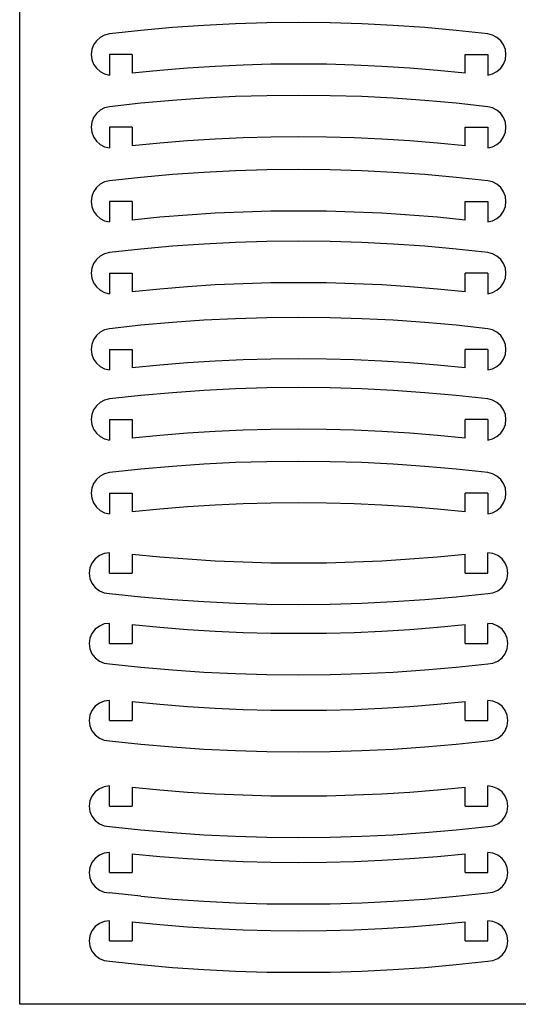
# Model space of a CAD drawing. Extents: x -123 to 123, y -118 to 118.
# Tile 1 of 6: x -123 to -62, y -118 to 4. Entities that reach past the tile are written whole.
import ezdxf

# ---------------------------------------------------------------- set-up
doc = ezdxf.new("R2010")
doc.units = 0
doc.header["$MEASUREMENT"] = 0
doc.layers.get('0').update_dxf_attribs({"linetype": 'CONTINUOUS'})

msp = doc.modelspace()

# ---------------------------------------------------------------- linework, layer by layer
for p, q in [((-123.21, -117.56), (-123.21, 117.56)), ((-88.75, 3.68), (-92.66, 3.64)), ((-84.85, 3.64), (-88.75, 3.68)), ((-108.24, 2.71), (-112.12, 2.29)), ((-104.35, 3.06), (-108.24, 2.71)), ((-100.46, 3.33), (-104.35, 3.06)), ((-96.56, 3.53), (-100.46, 3.33)), ((-92.66, 3.64), (-96.56, 3.53)), ((-80.95, 3.53), (-84.85, 3.64)), ((-77.05, 3.33), (-80.95, 3.53)), ((-73.16, 3.06), (-77.05, 3.33)), ((-69.27, 2.71), (-73.16, 3.06)), ((-65.39, 2.29), (-69.27, 2.71)), ((-113.73, 1.44), (-114.08, 0.94)), ((-113.27, 1.85), (-113.73, 1.44)), ((-112.72, 2.14), (-113.27, 1.85)), ((-112.12, 2.29), (-112.72, 2.14)), ((-64.79, 2.14), (-65.39, 2.29)), ((-64.24, 1.85), (-64.79, 2.14)), ((-63.78, 1.44), (-64.24, 1.85)), ((-63.42, 0.94), (-63.78, 1.44)), ((-114.3, 0.36), (-114.38, -0.26)), ((-114.08, 0.94), (-114.3, 0.36)), ((-63.2, 0.36), (-63.42, 0.94)), ((-63.13, -0.26), (-63.2, 0.36)), ((-114.38, -0.26), (-114.3, -0.87)), ((-114.3, -0.87), (-114.08, -1.45)), ((-109.33, -0.26), (-112.12, -0.26)), ((-112.12, -0.26), (-112.12, -2.8)), ((-109.33, -0.26), (-109.33, -2.55)), ((-68.17, -0.26), (-65.39, -0.26)), ((-68.17, -2.55), (-68.17, -0.26)), ((-65.39, -0.26), (-65.39, -2.8)), ((-63.42, -1.45), (-63.2, -0.87)), ((-63.2, -0.87), (-63.13, -0.26)), ((-114.08, -1.45), (-113.73, -1.96)), ((-113.73, -1.96), (-113.27, -2.37)), ((-113.27, -2.37), (-112.72, -2.65)), ((-105.91, -2.22), (-109.33, -2.55)), ((-102.49, -1.94), (-105.91, -2.22)), ((-99.06, -1.72), (-102.49, -1.94)), ((-95.62, -1.57), (-99.06, -1.72)), ((-92.19, -1.47), (-95.62, -1.57)), ((-88.75, -1.44), (-92.19, -1.47)), ((-85.32, -1.47), (-88.75, -1.44)), ((-81.88, -1.57), (-85.32, -1.47)), ((-78.45, -1.72), (-81.88, -1.57)), ((-75.02, -1.94), (-78.45, -1.72)), ((-71.59, -2.22), (-75.02, -1.94)), ((-68.17, -2.55), (-71.59, -2.22)), ((-64.79, -2.65), (-64.24, -2.37)), ((-64.24, -2.37), (-63.78, -1.96)), ((-63.78, -1.96), (-63.42, -1.45)), ((-112.72, -2.65), (-112.12, -2.8)), ((-65.39, -2.8), (-64.79, -2.65)), ((-104.35, -5.93), (-108.24, -6.27)), ((-100.46, -5.65), (-104.35, -5.93)), ((-96.56, -5.46), (-100.46, -5.65)), ((-92.66, -5.34), (-96.56, -5.46)), ((-88.75, -5.31), (-92.66, -5.34)), ((-84.85, -5.34), (-88.75, -5.31)), ((-80.95, -5.46), (-84.85, -5.34)), ((-77.05, -5.65), (-80.95, -5.46)), ((-73.16, -5.93), (-77.05, -5.65)), ((-69.27, -6.27), (-73.16, -5.93)), ((-113.27, -7.14), (-113.73, -7.54)), ((-112.72, -6.85), (-113.27, -7.14)), ((-112.12, -6.7), (-112.72, -6.85)), ((-108.24, -6.27), (-112.12, -6.7)), ((-65.39, -6.7), (-69.27, -6.27)), ((-64.79, -6.85), (-65.39, -6.7)), ((-64.24, -7.14), (-64.79, -6.85)), ((-63.78, -7.54), (-64.24, -7.14)), ((-114.08, -8.05), (-114.3, -8.63)), ((-113.73, -7.54), (-114.08, -8.05)), ((-63.42, -8.05), (-63.78, -7.54)), ((-63.2, -8.63), (-63.42, -8.05)), ((-114.3, -8.63), (-114.38, -9.25)), ((-114.38, -9.25), (-114.3, -9.86)), ((-112.12, -9.25), (-112.12, -11.79)), ((-109.33, -9.25), (-112.12, -9.25)), ((-109.33, -9.25), (-109.33, -11.54)), ((-68.17, -9.25), (-65.39, -9.25)), ((-68.17, -11.54), (-68.17, -9.25)), ((-65.39, -9.25), (-65.39, -11.79)), ((-63.13, -9.25), (-63.2, -8.63)), ((-63.2, -9.86), (-63.13, -9.25)), ((-114.3, -9.86), (-114.08, -10.44)), ((-114.08, -10.44), (-113.73, -10.95)), ((-102.49, -10.93), (-105.91, -11.2)), ((-99.06, -10.71), (-102.49, -10.93)), ((-95.62, -10.56), (-99.06, -10.71)), ((-92.19, -10.46), (-95.62, -10.56)), ((-88.75, -10.43), (-92.19, -10.46)), ((-85.32, -10.46), (-88.75, -10.43)), ((-81.88, -10.56), (-85.32, -10.46)), ((-78.45, -10.71), (-81.88, -10.56)), ((-75.02, -10.93), (-78.45, -10.71)), ((-71.59, -11.2), (-75.02, -10.93)), ((-63.78, -10.95), (-63.42, -10.44)), ((-63.42, -10.44), (-63.2, -9.86)), ((-113.73, -10.95), (-113.27, -11.36)), ((-113.27, -11.36), (-112.72, -11.64)), ((-112.72, -11.64), (-112.12, -11.79)), ((-105.91, -11.2), (-109.33, -11.54)), ((-68.17, -11.54), (-71.59, -11.2)), ((-65.39, -11.79), (-64.79, -11.64)), ((-64.79, -11.64), (-64.24, -11.36)), ((-64.24, -11.36), (-63.78, -10.95)), ((-92.66, -14.5), (-96.56, -14.61)), ((-88.75, -14.46), (-92.66, -14.5)), ((-84.85, -14.5), (-88.75, -14.46)), ((-80.95, -14.61), (-84.85, -14.5)), ((-108.24, -15.43), (-112.12, -15.85)), ((-104.35, -15.08), (-108.24, -15.43)), ((-100.46, -14.81), (-104.35, -15.08)), ((-96.56, -14.61), (-100.46, -14.81)), ((-77.05, -14.81), (-80.95, -14.61)), ((-73.16, -15.08), (-77.05, -14.81)), ((-69.27, -15.43), (-73.16, -15.08)), ((-65.39, -15.85), (-69.27, -15.43)), ((-113.73, -16.7), (-114.08, -17.21)), ((-113.27, -16.29), (-113.73, -16.7)), ((-112.72, -16), (-113.27, -16.29)), ((-112.12, -15.85), (-112.72, -16)), ((-64.79, -16), (-65.39, -15.85)), ((-64.24, -16.29), (-64.79, -16)), ((-63.78, -16.7), (-64.24, -16.29)), ((-63.42, -17.21), (-63.78, -16.7)), ((-114.3, -17.79), (-114.38, -18.4)), ((-114.08, -17.21), (-114.3, -17.79)), ((-63.2, -17.79), (-63.42, -17.21)), ((-63.13, -18.4), (-63.2, -17.79)), ((-114.38, -18.4), (-114.3, -19.01)), ((-114.3, -19.01), (-114.08, -19.59)), ((-109.33, -18.4), (-112.12, -18.4)), ((-112.12, -18.4), (-112.12, -20.94)), ((-109.33, -18.4), (-109.33, -20.7)), ((-68.17, -20.7), (-68.17, -18.4)), ((-68.17, -18.4), (-65.39, -18.4)), ((-65.39, -18.4), (-65.39, -20.94)), ((-63.42, -19.59), (-63.2, -19.01)), ((-63.2, -19.01), (-63.13, -18.4)), ((-114.08, -19.59), (-113.73, -20.1)), ((-113.73, -20.1), (-113.27, -20.51)), ((-113.27, -20.51), (-112.72, -20.8)), ((-105.91, -20.36), (-109.33, -20.7)), ((-102.49, -20.08), (-105.91, -20.36)), ((-99.06, -19.86), (-102.49, -20.08)), ((-95.62, -19.71), (-99.06, -19.86)), ((-92.19, -19.62), (-95.62, -19.71)), ((-88.75, -19.59), (-92.19, -19.62)), ((-85.32, -19.62), (-88.75, -19.59)), ((-81.88, -19.71), (-85.32, -19.62)), ((-78.45, -19.86), (-81.88, -19.71)), ((-75.02, -20.08), (-78.45, -19.86)), ((-71.59, -20.36), (-75.02, -20.08)), ((-68.17, -20.7), (-71.59, -20.36)), ((-64.79, -20.8), (-64.24, -20.51)), ((-64.24, -20.51), (-63.78, -20.1)), ((-63.78, -20.1), (-63.42, -19.59)), ((-112.72, -20.8), (-112.12, -20.94)), ((-65.39, -20.94), (-64.79, -20.8)), ((-108.24, -24.29), (-112.12, -24.71)), ((-104.35, -23.94), (-108.24, -24.29)), ((-100.46, -23.67), (-104.35, -23.94)), ((-96.56, -23.47), (-100.46, -23.67)), ((-92.66, -23.36), (-96.56, -23.47)), ((-88.75, -23.32), (-92.66, -23.36)), ((-84.85, -23.36), (-88.75, -23.32)), ((-80.95, -23.47), (-84.85, -23.36)), ((-77.05, -23.67), (-80.95, -23.47)), ((-73.16, -23.94), (-77.05, -23.67)), ((-69.27, -24.29), (-73.16, -23.94)), ((-65.39, -24.71), (-69.27, -24.29)), ((-113.27, -25.15), (-113.73, -25.56)), ((-112.72, -24.86), (-113.27, -25.15)), ((-112.12, -24.71), (-112.72, -24.86)), ((-64.79, -24.86), (-65.39, -24.71)), ((-64.24, -25.15), (-64.79, -24.86)), ((-63.78, -25.56), (-64.24, -25.15)), ((-114.3, -26.64), (-114.38, -27.26)), ((-114.08, -26.07), (-114.3, -26.64)), ((-113.73, -25.56), (-114.08, -26.07)), ((-63.42, -26.07), (-63.78, -25.56)), ((-63.2, -26.64), (-63.42, -26.07)), ((-63.13, -27.26), (-63.2, -26.64)), ((-114.38, -27.26), (-114.3, -27.87)), ((-114.3, -27.87), (-114.08, -28.45)), ((-112.12, -27.26), (-109.33, -27.26)), ((-112.12, -27.26), (-112.12, -29.8)), ((-109.33, -27.26), (-109.33, -29.55)), ((-68.17, -29.55), (-68.17, -27.26)), ((-65.39, -27.26), (-68.17, -27.26)), ((-65.39, -27.26), (-65.39, -29.8)), ((-63.42, -28.45), (-63.2, -27.87)), ((-63.2, -27.87), (-63.13, -27.26)), ((-114.08, -28.45), (-113.73, -28.96)), ((-113.73, -28.96), (-113.27, -29.37)), ((-102.49, -28.94), (-105.91, -29.22)), ((-99.06, -28.72), (-102.49, -28.94)), ((-95.62, -28.57), (-99.06, -28.72)), ((-92.19, -28.47), (-95.62, -28.57)), ((-88.75, -28.44), (-92.19, -28.47)), ((-85.32, -28.47), (-88.75, -28.44)), ((-81.88, -28.57), (-85.32, -28.47)), ((-78.45, -28.72), (-81.88, -28.57)), ((-75.02, -28.94), (-78.45, -28.72)), ((-71.59, -29.22), (-75.02, -28.94)), ((-64.24, -29.37), (-63.78, -28.96)), ((-63.78, -28.96), (-63.42, -28.45)), ((-113.27, -29.37), (-112.72, -29.66)), ((-112.72, -29.66), (-112.12, -29.8)), ((-105.91, -29.22), (-109.33, -29.55)), ((-68.17, -29.55), (-71.59, -29.22)), ((-65.39, -29.8), (-64.79, -29.66)), ((-64.79, -29.66), (-64.24, -29.37)), ((-92.66, -32.77), (-96.56, -32.89)), ((-88.75, -32.73), (-92.66, -32.77)), ((-84.85, -32.77), (-88.75, -32.73)), ((-80.95, -32.89), (-84.85, -32.77)), ((-108.24, -33.7), (-112.12, -34.13)), ((-104.35, -33.35), (-108.24, -33.7)), ((-100.46, -33.08), (-104.35, -33.35)), ((-96.56, -32.89), (-100.46, -33.08)), ((-77.05, -33.08), (-80.95, -32.89)), ((-73.16, -33.35), (-77.05, -33.08)), ((-69.27, -33.7), (-73.16, -33.35)), ((-65.39, -34.13), (-69.27, -33.7)), ((-113.73, -34.97), (-114.08, -35.48)), ((-113.27, -34.56), (-113.73, -34.97)), ((-112.72, -34.27), (-113.27, -34.56)), ((-112.12, -34.13), (-112.72, -34.27)), ((-64.79, -34.27), (-65.39, -34.13)), ((-64.24, -34.56), (-64.79, -34.27)), ((-63.78, -34.97), (-64.24, -34.56)), ((-63.42, -35.48), (-63.78, -34.97)), ((-114.3, -36.06), (-114.38, -36.67)), ((-114.08, -35.48), (-114.3, -36.06)), ((-63.2, -36.06), (-63.42, -35.48)), ((-63.13, -36.67), (-63.2, -36.06)), ((-114.38, -36.67), (-114.3, -37.29)), ((-114.3, -37.29), (-114.08, -37.87)), ((-112.12, -36.67), (-109.33, -36.67)), ((-112.12, -36.67), (-112.12, -39.22)), ((-109.33, -36.67), (-109.33, -38.97)), ((-65.39, -36.67), (-68.17, -36.67)), ((-68.17, -38.97), (-68.17, -36.67)), ((-65.39, -36.67), (-65.39, -39.22)), ((-63.42, -37.87), (-63.2, -37.29)), ((-63.2, -37.29), (-63.13, -36.67)), ((-114.08, -37.87), (-113.73, -38.37)), ((-113.73, -38.37), (-113.27, -38.78)), ((-113.27, -38.78), (-112.72, -39.07)), ((-105.91, -38.63), (-109.33, -38.97)), ((-102.49, -38.35), (-105.91, -38.63)), ((-99.06, -38.14), (-102.49, -38.35)), ((-95.62, -37.98), (-99.06, -38.14)), ((-92.19, -37.89), (-95.62, -37.98)), ((-88.75, -37.86), (-92.19, -37.89)), ((-85.32, -37.89), (-88.75, -37.86)), ((-81.88, -37.98), (-85.32, -37.89)), ((-78.45, -38.14), (-81.88, -37.98)), ((-75.02, -38.35), (-78.45, -38.14)), ((-71.59, -38.63), (-75.02, -38.35)), ((-68.17, -38.97), (-71.59, -38.63)), ((-64.79, -39.07), (-64.24, -38.78)), ((-64.24, -38.78), (-63.78, -38.37)), ((-63.78, -38.37), (-63.42, -37.87)), ((-112.72, -39.07), (-112.12, -39.22)), ((-65.39, -39.22), (-64.79, -39.07)), ((-108.24, -42.37), (-112.12, -42.79)), ((-104.35, -42.02), (-108.24, -42.37)), ((-100.46, -41.75), (-104.35, -42.02)), ((-96.56, -41.55), (-100.46, -41.75)), ((-92.66, -41.44), (-96.56, -41.55)), ((-88.75, -41.4), (-92.66, -41.44)), ((-84.85, -41.44), (-88.75, -41.4)), ((-80.95, -41.55), (-84.85, -41.44)), ((-77.05, -41.75), (-80.95, -41.55)), ((-73.16, -42.02), (-77.05, -41.75)), ((-69.27, -42.37), (-73.16, -42.02)), ((-65.39, -42.79), (-69.27, -42.37)), ((-113.73, -43.64), (-114.08, -44.15)), ((-113.27, -43.23), (-113.73, -43.64)), ((-112.72, -42.94), (-113.27, -43.23)), ((-112.12, -42.79), (-112.72, -42.94)), ((-64.79, -42.94), (-65.39, -42.79)), ((-64.24, -43.23), (-64.79, -42.94)), ((-63.78, -43.64), (-64.24, -43.23)), ((-63.42, -44.15), (-63.78, -43.64)), ((-114.3, -44.73), (-114.38, -45.34)), ((-114.08, -44.15), (-114.3, -44.73)), ((-63.2, -44.73), (-63.42, -44.15)), ((-63.13, -45.34), (-63.2, -44.73)), ((-114.38, -45.34), (-114.3, -45.95)), ((-114.3, -45.95), (-114.08, -46.53)), ((-112.12, -45.34), (-112.12, -47.88)), ((-112.12, -45.34), (-109.33, -45.34)), ((-109.33, -45.34), (-109.33, -47.64)), ((-68.17, -47.64), (-68.17, -45.34)), ((-65.39, -45.34), (-68.17, -45.34)), ((-65.39, -45.34), (-65.39, -47.88)), ((-63.42, -46.53), (-63.2, -45.95)), ((-63.2, -45.95), (-63.13, -45.34)), ((-114.08, -46.53), (-113.73, -47.04)), ((-113.73, -47.04), (-113.27, -47.45)), ((-105.91, -47.3), (-109.33, -47.64)), ((-102.49, -47.02), (-105.91, -47.3)), ((-99.06, -46.8), (-102.49, -47.02)), ((-95.62, -46.65), (-99.06, -46.8)), ((-92.19, -46.56), (-95.62, -46.65)), ((-88.75, -46.53), (-92.19, -46.56)), ((-85.32, -46.56), (-88.75, -46.53)), ((-81.88, -46.65), (-85.32, -46.56)), ((-78.45, -46.8), (-81.88, -46.65)), ((-75.02, -47.02), (-78.45, -46.8)), ((-71.59, -47.3), (-75.02, -47.02)), ((-68.17, -47.64), (-71.59, -47.3)), ((-64.24, -47.45), (-63.78, -47.04)), ((-63.78, -47.04), (-63.42, -46.53)), ((-113.27, -47.45), (-112.72, -47.74)), ((-112.72, -47.74), (-112.12, -47.88)), ((-65.39, -47.88), (-64.79, -47.74)), ((-64.79, -47.74), (-64.24, -47.45)), ((-100.46, -50.86), (-104.35, -51.13)), ((-96.56, -50.66), (-100.46, -50.86)), ((-92.66, -50.55), (-96.56, -50.66)), ((-88.75, -50.51), (-92.66, -50.55)), ((-84.85, -50.55), (-88.75, -50.51)), ((-80.95, -50.66), (-84.85, -50.55)), ((-77.05, -50.86), (-80.95, -50.66)), ((-73.16, -51.13), (-77.05, -50.86)), ((-112.72, -52.05), (-113.27, -52.34)), ((-112.12, -51.9), (-112.72, -52.05)), ((-108.24, -51.48), (-112.12, -51.9)), ((-104.35, -51.13), (-108.24, -51.48)), ((-69.27, -51.48), (-73.16, -51.13)), ((-65.39, -51.9), (-69.27, -51.48)), ((-64.79, -52.05), (-65.39, -51.9)), ((-64.24, -52.34), (-64.79, -52.05)), ((-114.08, -53.25), (-114.3, -53.83)), ((-113.73, -52.75), (-114.08, -53.25)), ((-113.27, -52.34), (-113.73, -52.75)), ((-63.78, -52.75), (-64.24, -52.34)), ((-63.42, -53.25), (-63.78, -52.75)), ((-63.2, -53.83), (-63.42, -53.25)), ((-114.3, -53.83), (-114.38, -54.45)), ((-114.38, -54.45), (-114.3, -55.06)), ((-112.12, -54.45), (-112.12, -56.99)), ((-112.12, -54.45), (-109.33, -54.45)), ((-109.33, -54.45), (-109.33, -56.74)), ((-68.17, -56.74), (-68.17, -54.45)), ((-65.39, -54.45), (-68.17, -54.45)), ((-65.39, -54.45), (-65.39, -56.99)), ((-63.13, -54.45), (-63.2, -53.83)), ((-63.2, -55.06), (-63.13, -54.45)), ((-114.3, -55.06), (-114.08, -55.64)), ((-114.08, -55.64), (-113.73, -56.15)), ((-99.06, -55.91), (-102.49, -56.13)), ((-95.62, -55.76), (-99.06, -55.91)), ((-92.19, -55.66), (-95.62, -55.76)), ((-88.75, -55.63), (-92.19, -55.66)), ((-85.32, -55.66), (-88.75, -55.63)), ((-81.88, -55.76), (-85.32, -55.66)), ((-78.45, -55.91), (-81.88, -55.76)), ((-75.02, -56.13), (-78.45, -55.91)), ((-63.78, -56.15), (-63.42, -55.64)), ((-63.42, -55.64), (-63.2, -55.06)), ((-113.73, -56.15), (-113.27, -56.56)), ((-113.27, -56.56), (-112.72, -56.85)), ((-112.72, -56.85), (-112.12, -56.99)), ((-105.91, -56.41), (-109.33, -56.74)), ((-102.49, -56.13), (-105.91, -56.41)), ((-71.59, -56.41), (-75.02, -56.13)), ((-68.17, -56.74), (-71.59, -56.41)), ((-65.39, -56.99), (-64.79, -56.85)), ((-64.79, -56.85), (-64.24, -56.56)), ((-64.24, -56.56), (-63.78, -56.15)), ((-112.76, -61.9), (-113.37, -62.15)), ((-112.12, -61.81), (-112.76, -61.9)), ((-112.12, -64.31), (-112.12, -61.81)), ((-109.33, -61.96), (-109.33, -64.31)), ((-109.33, -61.96), (-105.91, -62.29)), ((-71.59, -62.29), (-68.17, -61.96)), ((-68.17, -64.31), (-68.17, -61.96)), ((-65.39, -64.31), (-65.39, -61.81)), ((-64.74, -61.9), (-65.39, -61.81)), ((-64.14, -62.15), (-64.74, -61.9)), ((-114.28, -63.06), (-114.53, -63.67)), ((-113.88, -62.54), (-114.28, -63.06)), ((-113.37, -62.15), (-113.88, -62.54)), ((-105.91, -62.29), (-102.49, -62.56)), ((-102.49, -62.56), (-99.06, -62.78)), ((-99.06, -62.78), (-95.62, -62.93)), ((-95.62, -62.93), (-92.19, -63.02)), ((-92.19, -63.02), (-88.75, -63.05)), ((-88.75, -63.05), (-85.32, -63.02)), ((-85.32, -63.02), (-81.88, -62.93)), ((-81.88, -62.93), (-78.45, -62.78)), ((-78.45, -62.78), (-75.02, -62.56)), ((-75.02, -62.56), (-71.59, -62.29)), ((-63.62, -62.54), (-64.14, -62.15)), ((-63.22, -63.06), (-63.62, -62.54)), ((-62.97, -63.67), (-63.22, -63.06)), ((-114.53, -63.67), (-114.62, -64.31)), ((-114.62, -64.31), (-114.53, -64.96)), ((-112.12, -64.31), (-109.33, -64.31)), ((-68.17, -64.31), (-65.39, -64.31)), ((-62.89, -64.31), (-62.97, -63.67)), ((-62.97, -64.96), (-62.89, -64.31)), ((-114.53, -64.96), (-114.28, -65.56)), ((-114.28, -65.56), (-113.88, -66.08)), ((-63.62, -66.08), (-63.22, -65.56)), ((-63.22, -65.56), (-62.97, -64.96)), ((-113.88, -66.08), (-113.37, -66.48)), ((-113.37, -66.48), (-112.76, -66.73)), ((-112.76, -66.73), (-112.12, -66.81)), ((-112.12, -66.81), (-108.24, -67.23)), ((-69.27, -67.23), (-65.39, -66.81)), ((-65.39, -66.81), (-64.74, -66.73)), ((-64.74, -66.73), (-64.14, -66.48)), ((-64.14, -66.48), (-63.62, -66.08)), ((-108.24, -67.23), (-104.35, -67.57)), ((-104.35, -67.57), (-100.45, -67.83)), ((-100.45, -67.83), (-96.56, -68.02)), ((-96.56, -68.02), (-92.66, -68.14)), ((-84.85, -68.14), (-80.95, -68.02)), ((-80.95, -68.02), (-77.05, -67.83)), ((-77.05, -67.83), (-73.16, -67.57)), ((-73.16, -67.57), (-69.27, -67.23)), ((-92.66, -68.14), (-88.75, -68.17)), ((-88.75, -68.17), (-84.85, -68.14)), ((-112.12, -70.51), (-112.76, -70.59)), ((-112.12, -73.01), (-112.12, -70.51)), ((-65.39, -73.01), (-65.39, -70.51)), ((-64.74, -70.59), (-65.39, -70.51)), ((-113.88, -71.24), (-114.28, -71.76)), ((-113.37, -70.84), (-113.88, -71.24)), ((-112.76, -70.59), (-113.37, -70.84)), ((-109.33, -70.66), (-109.33, -73.01)), ((-109.33, -70.66), (-105.91, -70.99)), ((-105.91, -70.99), (-102.49, -71.26)), ((-102.49, -71.26), (-99.06, -71.47)), ((-99.06, -71.47), (-95.62, -71.62)), ((-95.62, -71.62), (-92.19, -71.71)), ((-92.19, -71.71), (-88.75, -71.74)), ((-88.75, -71.74), (-85.32, -71.71)), ((-85.32, -71.71), (-81.88, -71.62)), ((-81.88, -71.62), (-78.45, -71.47)), ((-78.45, -71.47), (-75.02, -71.26)), ((-75.02, -71.26), (-71.59, -70.99)), ((-71.59, -70.99), (-68.17, -70.66)), ((-68.17, -73.01), (-68.17, -70.66)), ((-64.14, -70.84), (-64.74, -70.59)), ((-63.62, -71.24), (-64.14, -70.84)), ((-63.22, -71.76), (-63.62, -71.24)), ((-114.53, -72.36), (-114.62, -73.01)), ((-114.28, -71.76), (-114.53, -72.36)), ((-62.97, -72.36), (-63.22, -71.76)), ((-62.89, -73.01), (-62.97, -72.36)), ((-114.62, -73.01), (-114.53, -73.66)), ((-114.53, -73.66), (-114.28, -74.26)), ((-112.12, -73.01), (-109.33, -73.01)), ((-68.17, -73.01), (-65.39, -73.01)), ((-63.22, -74.26), (-62.97, -73.66)), ((-62.97, -73.66), (-62.89, -73.01)), ((-114.28, -74.26), (-113.88, -74.78)), ((-113.88, -74.78), (-113.37, -75.17)), ((-113.37, -75.17), (-112.76, -75.42)), ((-64.74, -75.42), (-64.14, -75.17)), ((-64.14, -75.17), (-63.62, -74.78)), ((-63.62, -74.78), (-63.22, -74.26)), ((-112.76, -75.42), (-112.12, -75.51)), ((-112.12, -75.51), (-108.24, -75.92)), ((-108.24, -75.92), (-104.35, -76.26)), ((-104.35, -76.26), (-100.45, -76.53)), ((-100.45, -76.53), (-96.56, -76.72)), ((-80.95, -76.72), (-77.05, -76.53)), ((-77.05, -76.53), (-73.16, -76.26)), ((-73.16, -76.26), (-69.27, -75.92)), ((-69.27, -75.92), (-65.39, -75.51)), ((-65.39, -75.51), (-64.74, -75.42)), ((-96.56, -76.72), (-92.66, -76.83)), ((-92.66, -76.83), (-88.75, -76.87)), ((-88.75, -76.87), (-84.85, -76.83)), ((-84.85, -76.83), (-80.95, -76.72)), ((-112.76, -80.1), (-113.37, -80.35)), ((-112.12, -80.02), (-112.76, -80.1)), ((-112.12, -82.52), (-112.12, -80.02)), ((-109.33, -80.17), (-109.33, -82.52)), ((-109.33, -80.17), (-105.91, -80.5)), ((-71.59, -80.5), (-68.17, -80.17)), ((-68.17, -82.52), (-68.17, -80.17)), ((-65.39, -82.52), (-65.39, -80.02)), ((-64.74, -80.1), (-65.39, -80.02)), ((-64.14, -80.35), (-64.74, -80.1)), ((-114.28, -81.27), (-114.53, -81.87)), ((-113.88, -80.75), (-114.28, -81.27)), ((-113.37, -80.35), (-113.88, -80.75)), ((-105.91, -80.5), (-102.49, -80.77)), ((-102.49, -80.77), (-99.06, -80.98)), ((-99.06, -80.98), (-95.62, -81.13)), ((-95.62, -81.13), (-92.19, -81.22)), ((-92.19, -81.22), (-88.75, -81.25)), ((-88.75, -81.25), (-85.32, -81.22)), ((-85.32, -81.22), (-81.88, -81.13)), ((-81.88, -81.13), (-78.45, -80.98)), ((-78.45, -80.98), (-75.02, -80.77)), ((-75.02, -80.77), (-71.59, -80.5)), ((-63.62, -80.75), (-64.14, -80.35)), ((-63.22, -81.27), (-63.62, -80.75)), ((-62.97, -81.87), (-63.22, -81.27)), ((-114.53, -81.87), (-114.62, -82.52)), ((-114.62, -82.52), (-114.53, -83.17)), ((-112.12, -82.52), (-109.33, -82.52)), ((-68.17, -82.52), (-65.39, -82.52)), ((-62.89, -82.52), (-62.97, -81.87)), ((-62.97, -83.17), (-62.89, -82.52)), ((-114.53, -83.17), (-114.28, -83.77)), ((-114.28, -83.77), (-113.88, -84.29)), ((-63.62, -84.29), (-63.22, -83.77)), ((-63.22, -83.77), (-62.97, -83.17)), ((-113.88, -84.29), (-113.37, -84.68)), ((-113.37, -84.68), (-112.76, -84.93)), ((-112.76, -84.93), (-112.12, -85.02)), ((-112.12, -85.02), (-108.24, -85.44)), ((-69.27, -85.44), (-65.39, -85.02)), ((-65.39, -85.02), (-64.74, -84.93)), ((-64.74, -84.93), (-64.14, -84.68)), ((-64.14, -84.68), (-63.62, -84.29)), ((-108.24, -85.44), (-104.35, -85.77)), ((-104.35, -85.77), (-100.45, -86.04)), ((-100.45, -86.04), (-96.56, -86.23)), ((-96.56, -86.23), (-92.66, -86.34)), ((-84.85, -86.34), (-80.95, -86.23)), ((-80.95, -86.23), (-77.05, -86.04)), ((-77.05, -86.04), (-73.16, -85.77)), ((-73.16, -85.77), (-69.27, -85.44)), ((-92.66, -86.34), (-88.75, -86.38)), ((-88.75, -86.38), (-84.85, -86.34)), ((-113.37, -90.93), (-113.88, -91.32)), ((-112.76, -90.68), (-113.37, -90.93)), ((-112.12, -90.59), (-112.76, -90.68)), ((-112.12, -93.09), (-112.12, -90.59)), ((-109.33, -90.74), (-109.33, -93.09)), ((-109.33, -90.74), (-105.91, -91.07)), ((-105.91, -91.07), (-102.49, -91.34)), ((-75.02, -91.34), (-71.59, -91.07)), ((-71.59, -91.07), (-68.17, -90.74)), ((-68.17, -93.09), (-68.17, -90.74)), ((-65.39, -93.09), (-65.39, -90.59)), ((-64.74, -90.68), (-65.39, -90.59)), ((-64.14, -90.93), (-64.74, -90.68)), ((-63.62, -91.32), (-64.14, -90.93)), ((-114.28, -91.84), (-114.53, -92.44)), ((-113.88, -91.32), (-114.28, -91.84)), ((-102.49, -91.34), (-99.06, -91.55)), ((-99.06, -91.55), (-95.62, -91.7)), ((-95.62, -91.7), (-92.19, -91.8)), ((-92.19, -91.8), (-88.75, -91.83)), ((-88.75, -91.83), (-85.32, -91.8)), ((-85.32, -91.8), (-81.88, -91.7)), ((-81.88, -91.7), (-78.45, -91.55)), ((-78.45, -91.55), (-75.02, -91.34)), ((-63.22, -91.84), (-63.62, -91.32)), ((-62.97, -92.44), (-63.22, -91.84)), ((-114.53, -92.44), (-114.62, -93.09)), ((-114.62, -93.09), (-114.53, -93.74)), ((-112.12, -93.09), (-109.33, -93.09)), ((-68.17, -93.09), (-65.39, -93.09)), ((-62.89, -93.09), (-62.97, -92.44)), ((-62.97, -93.74), (-62.89, -93.09)), ((-114.53, -93.74), (-114.28, -94.34)), ((-114.28, -94.34), (-113.88, -94.86)), ((-63.62, -94.86), (-63.22, -94.34)), ((-63.22, -94.34), (-62.97, -93.74)), ((-113.88, -94.86), (-113.37, -95.26)), ((-113.37, -95.26), (-112.76, -95.51)), ((-112.76, -95.51), (-112.12, -95.59)), ((-112.12, -95.59), (-108.24, -96.01)), ((-108.24, -96.01), (-104.35, -96.35)), ((-73.16, -96.35), (-69.27, -96.01)), ((-69.27, -96.01), (-65.39, -95.59)), ((-65.39, -95.59), (-64.74, -95.51)), ((-64.74, -95.51), (-64.14, -95.26)), ((-64.14, -95.26), (-63.62, -94.86)), ((-104.35, -96.35), (-100.45, -96.61)), ((-100.45, -96.61), (-96.56, -96.8)), ((-96.56, -96.8), (-92.66, -96.91)), ((-92.66, -96.91), (-88.75, -96.95)), ((-88.75, -96.95), (-84.85, -96.91)), ((-84.85, -96.91), (-80.95, -96.8)), ((-80.95, -96.8), (-77.05, -96.61)), ((-77.05, -96.61), (-73.16, -96.35)), ((-113.88, -99.54), (-114.28, -100.05)), ((-113.37, -99.14), (-113.88, -99.54)), ((-112.76, -98.89), (-113.37, -99.14)), ((-112.12, -98.8), (-112.76, -98.89)), ((-112.12, -101.3), (-112.12, -98.8)), ((-109.33, -98.96), (-109.33, -101.3)), ((-109.33, -98.96), (-105.91, -99.29)), ((-105.91, -99.29), (-102.49, -99.56)), ((-102.49, -99.56), (-99.06, -99.77)), ((-78.45, -99.77), (-75.02, -99.56)), ((-75.02, -99.56), (-71.59, -99.29)), ((-71.59, -99.29), (-68.17, -98.96)), ((-68.17, -101.3), (-68.17, -98.96)), ((-65.39, -101.3), (-65.39, -98.8)), ((-64.74, -98.89), (-65.39, -98.8)), ((-64.14, -99.14), (-64.74, -98.89)), ((-63.62, -99.54), (-64.14, -99.14)), ((-63.22, -100.05), (-63.62, -99.54)), ((-114.53, -100.66), (-114.62, -101.3)), ((-114.28, -100.05), (-114.53, -100.66)), ((-99.06, -99.77), (-95.62, -99.92)), ((-95.62, -99.92), (-92.19, -100.01)), ((-92.19, -100.01), (-88.75, -100.04)), ((-88.75, -100.04), (-85.32, -100.01)), ((-85.32, -100.01), (-81.88, -99.92)), ((-81.88, -99.92), (-78.45, -99.77)), ((-62.97, -100.66), (-63.22, -100.05)), ((-62.89, -101.3), (-62.97, -100.66)), ((-114.62, -101.3), (-114.53, -101.95)), ((-114.53, -101.95), (-114.28, -102.55)), ((-112.12, -101.3), (-109.33, -101.3)), ((-68.17, -101.3), (-65.39, -101.3)), ((-63.22, -102.55), (-62.97, -101.95)), ((-62.97, -101.95), (-62.89, -101.3)), ((-114.28, -102.55), (-113.88, -103.07)), ((-113.88, -103.07), (-113.37, -103.47)), ((-64.14, -103.47), (-63.62, -103.07)), ((-63.62, -103.07), (-63.22, -102.55)), ((-113.37, -103.47), (-112.76, -103.72)), ((-112.76, -103.72), (-112.12, -103.8)), ((-108.24, -104.22), (-112.12, -103.8)), ((-108.24, -104.22), (-104.35, -104.56)), ((-104.35, -104.56), (-100.45, -104.82)), ((-77.05, -104.82), (-73.16, -104.56)), ((-73.16, -104.56), (-69.27, -104.22)), ((-69.27, -104.22), (-65.39, -103.8)), ((-65.39, -103.8), (-64.74, -103.72)), ((-64.74, -103.72), (-64.14, -103.47)), ((-100.45, -104.82), (-96.56, -105.01)), ((-96.56, -105.01), (-92.66, -105.13)), ((-92.66, -105.13), (-88.75, -105.16)), ((-88.75, -105.16), (-84.85, -105.13)), ((-84.85, -105.13), (-80.95, -105.01)), ((-80.95, -105.01), (-77.05, -104.82)), ((-113.88, -107.97), (-114.28, -108.49)), ((-113.37, -107.58), (-113.88, -107.97)), ((-112.76, -107.33), (-113.37, -107.58)), ((-112.12, -107.24), (-112.76, -107.33)), ((-112.12, -109.74), (-112.12, -107.24)), ((-109.33, -107.39), (-109.33, -109.74)), ((-109.33, -107.39), (-105.91, -107.72)), ((-105.91, -107.72), (-102.49, -107.99)), ((-102.49, -107.99), (-99.06, -108.21)), ((-99.06, -108.21), (-95.62, -108.36)), ((-81.88, -108.36), (-78.45, -108.21)), ((-78.45, -108.21), (-75.02, -107.99)), ((-75.02, -107.99), (-71.59, -107.72)), ((-71.59, -107.72), (-68.17, -107.39)), ((-68.17, -109.74), (-68.17, -107.39)), ((-65.39, -109.74), (-65.39, -107.24)), ((-64.74, -107.33), (-65.39, -107.24)), ((-64.14, -107.58), (-64.74, -107.33)), ((-63.62, -107.97), (-64.14, -107.58)), ((-63.22, -108.49), (-63.62, -107.97)), ((-114.53, -109.1), (-114.62, -109.74)), ((-114.28, -108.49), (-114.53, -109.1)), ((-95.62, -108.36), (-92.19, -108.45)), ((-92.19, -108.45), (-88.75, -108.48)), ((-88.75, -108.48), (-85.32, -108.45)), ((-85.32, -108.45), (-81.88, -108.36)), ((-62.97, -109.1), (-63.22, -108.49)), ((-62.89, -109.74), (-62.97, -109.1)), ((-114.62, -109.74), (-114.53, -110.39)), ((-114.53, -110.39), (-114.28, -110.99)), ((-112.12, -109.74), (-109.33, -109.74)), ((-68.17, -109.74), (-65.39, -109.74)), ((-63.22, -110.99), (-62.97, -110.39)), ((-62.97, -110.39), (-62.89, -109.74)), ((-114.28, -110.99), (-113.88, -111.51)), ((-113.88, -111.51), (-113.37, -111.91)), ((-64.14, -111.91), (-63.62, -111.51)), ((-63.62, -111.51), (-63.22, -110.99)), ((-113.37, -111.91), (-112.76, -112.16)), ((-112.76, -112.16), (-112.12, -112.24)), ((-112.12, -112.24), (-108.24, -112.66)), ((-108.24, -112.66), (-104.35, -113)), ((-104.35, -113), (-100.45, -113.26)), ((-77.05, -113.26), (-73.16, -113)), ((-73.16, -113), (-69.27, -112.66)), ((-69.27, -112.66), (-65.39, -112.24)), ((-65.39, -112.24), (-64.74, -112.16)), ((-64.74, -112.16), (-64.14, -111.91)), ((-100.45, -113.26), (-96.56, -113.45)), ((-96.56, -113.45), (-92.66, -113.57)), ((-92.66, -113.57), (-88.75, -113.6)), ((-88.75, -113.6), (-84.85, -113.57)), ((-84.85, -113.57), (-80.95, -113.45)), ((-80.95, -113.45), (-77.05, -113.26)), ((123.21, -117.56), (-123.21, -117.56))]:
    msp.add_line(p, q)

doc.saveas('drawing.dxf')
